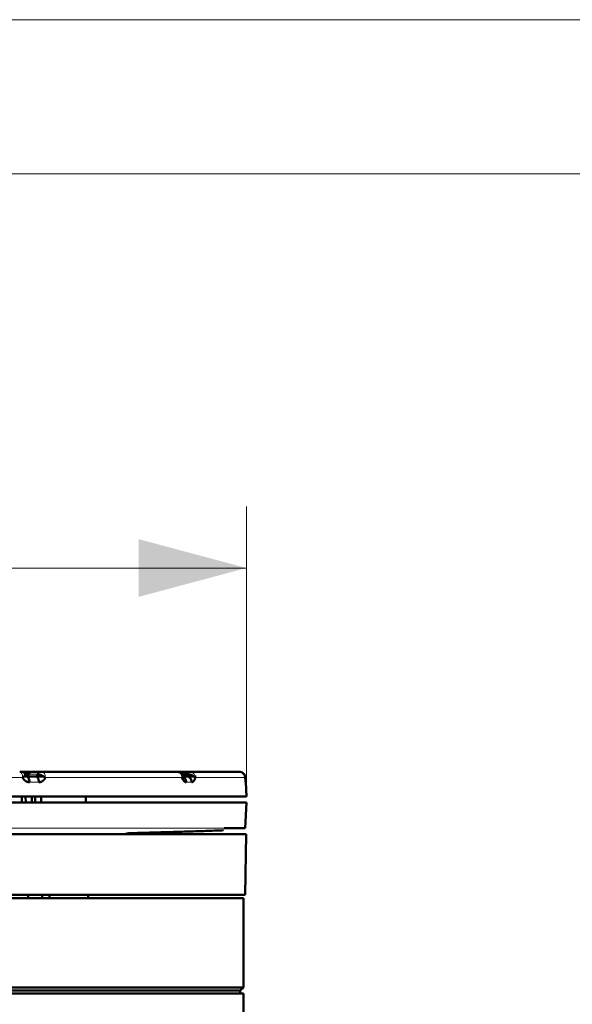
# Model space of a CAD drawing. Header units: millimetres. Extents: x 5 to 414, y 5 to 290.
# Tile 47 of 83: x 232 to 250, y 258 to 290. Entities that reach past the tile are written whole.
import ezdxf

# ---------------------------------------------------------------- set-up
doc = ezdxf.new("R2010")
doc.units = ezdxf.units.MM
doc.layers.add('1', color=7, linetype='Continuous', true_color=0xffffff)
doc.layers.add('256', color=7, linetype='Continuous', true_color=0xffffff)
doc.styles.add('Arial', font='Arial')
doc.dimstyles.get("Standard").update_dxf_attribs({"dimtxt": 0.18, "dimasz": 0.18, "dimexe": 0.18, "dimexo": 0.0625, "dimgap": 0.09, "dimtad": 0, "dimtih": 1, "dimtoh": 1, "dimdec": 4, "dimzin": 0, "dimdsep": 46, "dimtxsty": 'Standard', "dimcen": 0.09, "dimadec": 0, "dimazin": 0, "dimtfac": 1, "dimtdec": 4, "dimtofl": 0, "dimtmove": 0, "dimatfit": 3, "dimfxl": 1, "dimtolj": 1, "dimtzin": 0, "dimarcsym": 0})

# ---------------------------------------------------------------- blocks, each defined once
blk = doc.blocks.new('_U6-2')
at = {"layer": '1', "color": 92, "lineweight": 13}
for p, q in [((211.764286, 264.78414), (211.764286, 274.198852)), ((239.264286, 264.78414), (239.264286, 274.198852)), ((211.764286, 272.198852), (239.264286, 272.198852))]:
    blk.add_line(p, q, dxfattribs=at)
at = {"layer": '1', "color": 92, "lineweight": 18}
for points in [[(211.764286, 272.198852), (215.264283, 273.136674), (215.26429, 271.26103)], [(239.264286, 272.198852), (235.76429, 271.26103), (235.764283, 273.136674)]]:
    blk.add_solid(points, dxfattribs=at)
at = {"layer": '1', "color": 1, "linetype": 'Continuous', "lineweight": 13, "char_height": 3, "attachment_point": 7, "line_spacing_factor": 0.824923, "style": 'Arial'}
for s, insert in [('\\fArial|b0|i0;%%c', (220.697882, 273.54127)), ('\\fArial|b0|i0;\\W1.0000;275', (223.956194, 273.54127))]:
    blk.add_mtext(s, dxfattribs=dict(at, insert=insert))

msp = doc.modelspace()

# ---------------------------------------------------------------- linework, layer by layer
at = {"layer": '1', "color": 7, "linetype": 'Continuous', "lineweight": 50}
for p, q in [((232.13762, 265.58414), (232.01265, 265.58414)), ((232.04891, 265.43414), (232.12524, 265.43414)), ((232.42835, 265.43414), (232.12524, 265.43414)), ((232.22802, 265.58414), (232.13762, 265.58414)), ((232.28492, 265.58414), (232.22798, 265.58414)), ((232.54786, 265.58414), (232.28492, 265.58414)), ((232.43901, 265.43414), (232.68923, 265.43414)), ((232.58615, 265.58414), (232.55616, 265.58414)), ((237.00584, 265.58414), (232.63385, 265.58414)), ((237.3718, 265.58414), (237.0748, 265.58414)), ((237.16006, 265.50914), (237.3343, 265.50914)), ((237.31479, 265.43414), (237.19499, 265.43414)), ((237.31768, 265.43414), (237.6355, 265.43414)), ((237.4289, 265.58414), (237.41482, 265.58414)), ((239.02604, 265.58414), (237.42578, 265.58414)), ((239.26429, 264.78414), (239.24015, 265.24461)), ((225.51429, 264.78414), (239.26429, 264.78414)), ((232.09769, 264.78411), (232.10263, 264.58411)), ((232.40857, 264.58411), (232.40857, 264.78411)), ((225.51429, 264.58414), (239.26429, 264.58414)), ((239.22048, 263.74832), (239.26429, 264.58414)), ((211.77276, 263.55916), (239.25566, 263.55916)), ((239.25566, 263.55916), (239.22118, 261.58421)), ((211.80723, 261.58421), (239.22118, 261.58421)), ((239.16429, 261.48414), (211.86429, 261.48414)), ((232.17668, 261.58422), (232.17703, 261.57018)), ((239.16429, 258.58414), (239.16429, 261.48414)), ((211.86429, 258.58414), (239.16429, 258.58414)), ((211.86429, 258.38414), (237.9472, 258.38414)), ((211.96429, 258.48414), (239.06429, 258.48414)), ((237.9472, 258.38414), (239.16429, 258.38414)), ((239.06429, 258.48414), (239.16429, 258.58414)), ((239.06429, 258.38412), (239.06429, 258.48414)), ((239.16429, 252.88414), (239.16429, 258.38414))]:
    msp.add_line(p, q, dxfattribs=at)
at = {"layer": '1', "color": 2, "linetype": 'Continuous', "lineweight": 13}
for p, q in [((232.48291, 265.50914), (232.21997, 265.50914)), ((232.53044, 265.24461), (232.22285, 265.24461)), ((237.48903, 265.24461), (237.31145, 265.24461)), ((239.239, 265.24461), (239.24015, 265.24461))]:
    msp.add_line(p, q, dxfattribs=at)
for points, knots in [([(232.00092, 265.39461), (231.76851, 265.39461), (231.5325, 265.39461), (231.05407, 265.39461), (230.81165, 265.39461), (230.3212, 265.39461), (230.07318, 265.39461), (229.57235, 265.39461), (229.31954, 265.39461), (228.80999, 265.39461), (228.55325, 265.39461), (228.03668, 265.39461), (227.77685, 265.39461), (227.25497, 265.39461), (226.99292, 265.39461), (226.46747, 265.39461), (226.20407, 265.39461), (225.94044, 265.39461)], [0, 0, 0, 0, 0.125, 0.125, 0.25, 0.25, 0.375, 0.375, 0.5, 0.5, 0.625, 0.625, 0.75, 0.75, 0.875, 0.875, 1, 1, 1, 1]), ([(231.90648, 265.58414), (231.91837, 265.58414), (231.94241, 265.57442), (231.97315, 265.53272), (231.99445, 265.46998), (232.0003, 265.41973), (232.00092, 265.39461)], [0, 0, 0, 0, 0.24999996, 0.49999995, 0.74999996, 1, 1, 1, 1]), ([(232.21997, 265.50914), (232.21997, 265.50423), (232.21955, 265.49932), (232.21789, 265.48969), (232.21665, 265.48497), (232.2134, 265.4759), (232.21138, 265.47155), (232.20666, 265.46339), (232.20395, 265.45958), (232.19794, 265.45264), (232.19463, 265.44951), (232.18757, 265.44405), (232.1838, 265.44173), (232.17594, 265.43797), (232.17186, 265.43654), (232.16352, 265.43462), (232.15927, 265.43414), (232.15501, 265.43414)], [0, 0, 0, 0, 0.125, 0.125, 0.25, 0.25, 0.375, 0.375, 0.5, 0.5, 0.625, 0.625, 0.75, 0.75, 0.875, 0.875, 1, 1, 1, 1]), ([(232.48291, 265.50914), (232.48291, 265.51405), (232.48333, 265.51896), (232.48499, 265.52859), (232.48623, 265.53331), (232.48948, 265.54238), (232.49149, 265.54673), (232.49622, 265.55489), (232.49893, 265.5587), (232.50494, 265.56564), (232.50824, 265.56877), (232.51531, 265.57423), (232.51908, 265.57655), (232.52693, 265.58031), (232.53102, 265.58174), (232.53936, 265.58366), (232.54361, 265.58414), (232.54786, 265.58414)], [0, 0, 0, 0, 0.125, 0.125, 0.25, 0.25, 0.375, 0.375, 0.5, 0.5, 0.625, 0.625, 0.75, 0.75, 0.875, 0.875, 1, 1, 1, 1]), ([(232.63385, 265.58414), (232.6471, 265.58414), (232.67387, 265.57442), (232.70811, 265.53272), (232.73183, 265.46998), (232.73834, 265.41973), (232.73904, 265.39462), (232.73904, 265.39461), (232.73904, 265.39461)], [0, 0, 0, 0, 0.24999953, 0.49999906, 0.74999859, 0.99999812, 0.99999812, 1, 1, 1, 1]), ([(237.00584, 265.58414), (237.02722, 265.58414), (237.07043, 265.57442), (237.1257, 265.53272), (237.16399, 265.46998), (237.1745, 265.41973), (237.17562, 265.39461)], [0, 0, 0, 0, 0.24999996, 0.49999995, 0.74999996, 1, 1, 1, 1]), ([(237.3343, 265.50914), (237.3343, 265.51405), (237.33454, 265.51896), (237.3355, 265.52859), (237.33621, 265.53331), (237.33809, 265.54238), (237.33925, 265.54673), (237.34198, 265.55489), (237.34354, 265.5587), (237.34702, 265.56564), (237.34892, 265.56877), (237.353, 265.57423), (237.35518, 265.57655), (237.35971, 265.58031), (237.36207, 265.58174), (237.36689, 265.58366), (237.36934, 265.58414), (237.3718, 265.58414)], [0, 0, 0, 0, 0.125, 0.125, 0.25, 0.25, 0.375, 0.375, 0.5, 0.5, 0.625, 0.625, 0.75, 0.75, 0.875, 0.875, 1, 1, 1, 1]), ([(237.42578, 265.58414), (237.44795, 265.58414), (237.49273, 265.57442), (237.55002, 265.53272), (237.58972, 265.46998), (237.60061, 265.41973), (237.60177, 265.39462), (237.60177, 265.39461), (237.60177, 265.39461)], [0, 0, 0, 0, 0.24999953, 0.49999906, 0.74999859, 0.99999812, 0.99999812, 1, 1, 1, 1]), ([(239.22567, 265.39461), (239.21748, 265.39461), (239.20168, 265.39461), (239.15492, 265.39461), (239.12396, 265.39461), (239.04699, 265.39461), (239.00098, 265.39461), (238.89405, 265.39461), (238.83313, 265.39461), (238.6966, 265.39461), (238.62098, 265.39461), (238.4553, 265.39461), (238.36523, 265.39461), (238.17095, 265.39461), (238.06674, 265.39461), (237.84451, 265.39461), (237.72649, 265.39461), (237.60177, 265.39461)], [0, 0, 0, 0, 0.125, 0.125, 0.25, 0.25, 0.375, 0.375, 0.5, 0.5, 0.625, 0.625, 0.75, 0.75, 0.875, 0.875, 1, 1, 1, 1]), ([(238.53672, 263.74867), (238.42913, 263.74867), (238.15318, 263.74867), (237.62152, 263.74867), (236.92891, 263.74867), (236.12637, 263.74867), (235.22163, 263.74867), (234.2234, 263.74867), (233.14129, 263.74867), (231.98574, 263.74867), (230.76786, 263.74867), (229.49939, 263.74867), (228.19251, 263.74867), (226.85997, 263.74867), (225.96264, 263.74867), (225.51429, 263.74867)], [0, 0, 0, 0, 0.06022398, 0.13853865, 0.21685332, 0.29516798, 0.37348265, 0.45179732, 0.53011199, 0.60842666, 0.68674133, 0.76505599, 0.84337066, 0.92168533, 1, 1, 1, 1])]:
    msp.add_open_spline(points, degree=3, knots=knots, dxfattribs=at)
at = {"layer": '1', "color": 7, "linetype": 'Continuous', "lineweight": 50}
for points, knots in [([(231.98853, 265.58414), (231.98813, 265.58414), (231.98684, 265.58414), (231.98383, 265.58414), (231.97997, 265.58414), (231.97547, 265.58414), (231.97055, 265.58414), (231.96537, 265.58414), (231.9601, 265.58414), (231.95485, 265.58414), (231.94972, 265.58414), (231.94476, 265.58414), (231.94002, 265.58414), (231.93551, 265.58414), (231.93123, 265.58414), (231.92716, 265.58414), (231.92331, 265.58414), (231.91965, 265.58414), (231.91618, 265.58414), (231.91287, 265.58414), (231.90967, 265.58414), (231.90741, 265.58414), (231.90648, 265.58414)], [0, 0, 0, 0, 0.05018272, 0.10317057, 0.15883575, 0.21689833, 0.2769159, 0.338349, 0.40059997, 0.46303643, 0.5250066, 0.58585025, 0.64490639, 0.70151847, 0.75503783, 0.80482797, 0.85027057, 0.89078191, 0.92586016, 0.95522609, 0.97924162, 1, 1, 1, 1]), ([(232.07944, 265.49216), (232.07657, 265.50683), (232.06725, 265.53112), (232.04875, 265.5574), (232.03076, 265.57155), (232.01658, 265.57884), (232.00104, 265.58319), (231.99043, 265.58414), (231.98495, 265.58414)], [0, 0, 0, 0, 0.32259777, 0.58126126, 0.69278707, 0.79694149, 0.89793353, 1, 1, 1, 1]), ([(232.00092, 265.39461), (232.00216, 265.39464), (232.00459, 265.39508), (232.00891, 265.39761), (232.01334, 265.4022), (232.01845, 265.40706), (232.02481, 265.41165), (232.03166, 265.41655), (232.0382, 265.4229), (232.04657, 265.43108), (232.05996, 265.44515), (232.07044, 265.45958), (232.0785, 265.4751), (232.08088, 265.48615), (232.0792, 265.49388), (232.07778, 265.49691), (232.07742, 265.49756)], [0, 0, 0, 0, 0.01815081, 0.03574448, 0.0705124, 0.1030281, 0.13264077, 0.18500868, 0.23039882, 0.27055297, 0.37031204, 0.5620614, 0.63839049, 0.83685842, 0.96337826, 1, 1, 1, 1]), ([(232.22285, 265.24461), (232.22209, 265.24461), (232.22056, 265.24462), (232.21827, 265.24465), (232.21598, 265.24471), (232.21369, 265.2448), (232.21141, 265.24491), (232.20912, 265.24504), (232.20684, 265.2452), (232.20456, 265.24538), (232.20228, 265.24559), (232.20001, 265.24581), (232.19773, 265.24607), (232.19546, 265.24634), (232.19319, 265.24665), (232.19092, 265.24697), (232.18865, 265.24732), (232.18638, 265.24769), (232.18412, 265.24809), (232.18185, 265.24851), (232.17959, 265.24896), (232.17733, 265.24943), (232.17507, 265.24992), (232.17282, 265.25044), (232.17056, 265.25098), (232.16831, 265.25154), (232.16606, 265.25213), (232.16381, 265.25274), (232.16156, 265.25338), (232.15932, 265.25404), (232.1524, 265.25615), (232.14094, 265.26018), (232.12521, 265.26705), (232.10988, 265.27512), (232.09496, 265.28439), (232.08054, 265.29477), (232.06676, 265.30623), (232.0537, 265.31869), (232.04441, 265.32885), (232.03837, 265.33603), (232.03526, 265.33986), (232.03222, 265.34375), (232.02924, 265.34768), (232.02633, 265.35168), (232.02349, 265.35572), (232.02071, 265.35983), (232.01801, 265.36398), (232.01536, 265.36819), (232.01279, 265.37246), (232.01028, 265.37678), (232.00784, 265.38116), (232.00546, 265.38559), (232.00315, 265.39007), (232.00167, 265.3931), (232.00093, 265.39461)], [0, 0, 0, 0, 0.00859828, 0.01718764, 0.02576881, 0.03434251, 0.04290946, 0.05147039, 0.06002604, 0.06857712, 0.07712438, 0.08566855, 0.09421035, 0.10275053, 0.11128981, 0.11982894, 0.12836865, 0.13690966, 0.14545273, 0.15399857, 0.16254792, 0.17110152, 0.1796601, 0.18822438, 0.1967951, 0.20537297, 0.21395873, 0.2225531, 0.2311568, 0.23977055, 0.24839506, 0.31086319, 0.37305829, 0.43526945, 0.49778559, 0.56088217, 0.62350651, 0.68595525, 0.74852753, 0.76538961, 0.78221297, 0.79900327, 0.81576621, 0.83250752, 0.84923297, 0.86594831, 0.88265932, 0.89937178, 0.91609148, 0.9328242, 0.94957568, 0.96635167, 0.98315788, 1, 1, 1, 1]), ([(232.10192, 265.50914), (232.10192, 265.51405), (232.10216, 265.51896), (232.10312, 265.52859), (232.10383, 265.53331), (232.10571, 265.54238), (232.10688, 265.54673), (232.1096, 265.55489), (232.11117, 265.5587), (232.11464, 265.56564), (232.11654, 265.56877), (232.12063, 265.57423), (232.1228, 265.57655), (232.12734, 265.58031), (232.1297, 265.58174), (232.13451, 265.58366), (232.13696, 265.58414), (232.13942, 265.58414)], [0, 0, 0, 0, 0.125, 0.125, 0.25, 0.25, 0.375, 0.375, 0.5, 0.5, 0.625, 0.625, 0.75, 0.75, 0.875, 0.875, 1, 1, 1, 1]), ([(232.15299, 265.50914), (232.15309, 265.50395), (232.15223, 265.4961), (232.14936, 265.48525), (232.14672, 265.47868), (232.14433, 265.47396), (232.14146, 265.46899), (232.13521, 265.46008), (232.12385, 265.44754), (232.12151, 265.44269), (232.12281, 265.4401)], [0, 0, 0, 0, 0.09878482, 0.14386404, 0.18721669, 0.21020324, 0.23551878, 0.29788226, 0.48408904, 1, 1, 1, 1]), ([(232.21997, 265.50914), (232.18863, 265.50914), (232.15972, 265.50914), (232.15318, 265.50914), (232.153, 265.50914)], [0, 0, 0, 0, 0.73362156, 1, 1, 1, 1]), ([(232.28492, 265.58414), (232.28067, 265.58414), (232.27642, 265.58366), (232.26808, 265.58174), (232.26399, 265.58031), (232.25613, 265.57655), (232.25237, 265.57423), (232.2453, 265.56877), (232.242, 265.56564), (232.23598, 265.5587), (232.23327, 265.55489), (232.22855, 265.54673), (232.22654, 265.54238), (232.22328, 265.53331), (232.22204, 265.52859), (232.22039, 265.51896), (232.21997, 265.51405), (232.21997, 265.50914)], [0, 0, 0, 0, 0.125, 0.125, 0.25, 0.25, 0.375, 0.375, 0.5, 0.5, 0.625, 0.625, 0.75, 0.75, 0.875, 0.875, 1, 1, 1, 1]), ([(232.42835, 265.43414), (232.4287, 265.43414), (232.4294, 265.43415), (232.43046, 265.43418), (232.43153, 265.43423), (232.4326, 265.43431), (232.43367, 265.43441), (232.43475, 265.43453), (232.43584, 265.43468), (232.43693, 265.43485), (232.43802, 265.43505), (232.43911, 265.43527), (232.44021, 265.43552), (232.4413, 265.43579), (232.4424, 265.43609), (232.4435, 265.43643), (232.4446, 265.43678), (232.4457, 265.43717), (232.4468, 265.43759), (232.4479, 265.43803), (232.44899, 265.43851), (232.45009, 265.43902), (232.45118, 265.43956), (232.45226, 265.44013), (232.45334, 265.44073), (232.45442, 265.44136), (232.45549, 265.44203), (232.45655, 265.44273), (232.4576, 265.44346), (232.45865, 265.44423), (232.45969, 265.44503), (232.46071, 265.44586), (232.46173, 265.44673), (232.46273, 265.44764), (232.46372, 265.44857), (232.4647, 265.44955), (232.46566, 265.45056), (232.46661, 265.4516), (232.46754, 265.45268), (232.46845, 265.45379), (232.46935, 265.45494), (232.47078, 265.45687), (232.47291, 265.46007), (232.47575, 265.46518), (232.47873, 265.47204), (232.48073, 265.47864), (232.4819, 265.48415), (232.4825, 265.48781), (232.48293, 265.49134), (232.4832, 265.49472), (232.48334, 265.49794), (232.48336, 265.501), (232.48328, 265.50388), (232.48314, 265.50657), (232.48298, 265.5083), (232.48291, 265.50914)], [0, 0, 0, 0, 0.01047851, 0.0210543, 0.03172763, 0.04249881, 0.05336808, 0.06433572, 0.07540199, 0.08656712, 0.09783137, 0.10919497, 0.12065815, 0.13222114, 0.14388415, 0.1556474, 0.16751109, 0.17947543, 0.19154062, 0.20370683, 0.21597428, 0.22834313, 0.24081356, 0.25338576, 0.26605988, 0.2788361, 0.29171457, 0.30469546, 0.31777892, 0.33096511, 0.34425416, 0.35764622, 0.37114143, 0.38473993, 0.39844186, 0.41224734, 0.42615651, 0.44016948, 0.45428639, 0.46850735, 0.48283248, 0.49726189, 0.53907279, 0.5949262, 0.6648169, 0.7487375, 0.78325424, 0.81612094, 0.8473377, 0.87690466, 0.90482198, 0.93108987, 0.9557086, 0.9786785, 1, 1, 1, 1]), ([(232.48291, 265.50914), (232.48449, 265.50923), (232.48775, 265.50929), (232.49456, 265.50912), (232.50622, 265.50746), (232.52326, 265.50315), (232.54428, 265.49601), (232.57028, 265.48615), (232.59671, 265.4751), (232.62981, 265.45958), (232.65701, 265.44515), (232.68105, 265.43108), (232.6941, 265.4229), (232.70356, 265.41655), (232.71238, 265.41165), (232.72006, 265.40706), (232.72604, 265.4022), (232.73099, 265.39761), (232.73545, 265.39508), (232.73784, 265.39464), (232.73904, 265.39461)], [0, 0, 0, 0, 0.03539992, 0.07034527, 0.1359325, 0.24665324, 0.34002568, 0.42669968, 0.56266262, 0.61495281, 0.74631311, 0.81465431, 0.84216241, 0.87325749, 0.90913278, 0.92941931, 0.9516946, 0.9755128, 0.98756556, 1, 1, 1, 1]), ([(232.73903, 265.39461), (232.7387, 265.39383), (232.73805, 265.39226), (232.73704, 265.38992), (232.73601, 265.38759), (232.73497, 265.38528), (232.73391, 265.38299), (232.73283, 265.38071), (232.73173, 265.37844), (232.73062, 265.37619), (232.72948, 265.37395), (232.72833, 265.37173), (232.72716, 265.36952), (232.72597, 265.36733), (232.72477, 265.36515), (232.72354, 265.36299), (232.7223, 265.36084), (232.72104, 265.3587), (232.71976, 265.35658), (232.71846, 265.35447), (232.71714, 265.35238), (232.71581, 265.35031), (232.71446, 265.34824), (232.71309, 265.3462), (232.7117, 265.34416), (232.71029, 265.34214), (232.70887, 265.34014), (232.70742, 265.33815), (232.70596, 265.33618), (232.70448, 265.33422), (232.69991, 265.32827), (232.69191, 265.3187), (232.6799, 265.30624), (232.6671, 265.29478), (232.65361, 265.28439), (232.63956, 265.27512), (232.62503, 265.26705), (232.61002, 265.26018), (232.59825, 265.25588), (232.59004, 265.25332), (232.58554, 265.25203), (232.58103, 265.25085), (232.57651, 265.24976), (232.57197, 265.24878), (232.56741, 265.2479), (232.56284, 265.24713), (232.55826, 265.24646), (232.55366, 265.24589), (232.54904, 265.24542), (232.54441, 265.24506), (232.53977, 265.2448), (232.53511, 265.24464), (232.532, 265.24462), (232.53044, 265.24461)], [0, 0, 0, 0, 0.00871413, 0.01741809, 0.02611264, 0.03479859, 0.04347672, 0.05214782, 0.06081268, 0.0694721, 0.07812686, 0.08677777, 0.09542563, 0.10407123, 0.11271538, 0.12135886, 0.13000249, 0.13864706, 0.14729337, 0.15594223, 0.16459442, 0.17325075, 0.18191202, 0.19057901, 0.19925252, 0.20793335, 0.21662228, 0.2253201, 0.23402759, 0.24274555, 0.25147474, 0.31402248, 0.376463, 0.43909559, 0.50221677, 0.56470866, 0.62691171, 0.68911495, 0.75160737, 0.76945607, 0.78726251, 0.8050331, 0.82277428, 0.84049253, 0.85819434, 0.87588624, 0.89357476, 0.91126643, 0.92896777, 0.94668531, 0.96442555, 0.98219497, 1, 1, 1, 1]), ([(232.54786, 265.58414), (232.5491, 265.58414), (232.55212, 265.58414), (232.55776, 265.58414), (232.564, 265.58414), (232.57052, 265.58414), (232.57703, 265.58414), (232.58335, 265.58414), (232.58931, 265.58414), (232.59481, 265.58414), (232.59978, 265.58414), (232.6042, 265.58414), (232.60807, 265.58414), (232.61143, 265.58414), (232.61433, 265.58414), (232.61683, 265.58414), (232.619, 265.58414), (232.62091, 265.58414), (232.62264, 265.58414), (232.62426, 265.58414), (232.62582, 265.58414), (232.6274, 265.58414), (232.62912, 265.58414), (232.6311, 265.58414), (232.63295, 265.58414), (232.63385, 265.58414)], [0, 0, 0, 0, 0.04176792, 0.08283676, 0.12489329, 0.16890988, 0.21527425, 0.26398128, 0.31478604, 0.36730141, 0.42105537, 0.47552497, 0.53015688, 0.58438077, 0.63761897, 0.68929309, 0.73882866, 0.7856581, 0.82922448, 0.86898675, 0.90443417, 0.93512764, 0.96082283, 0.98183642, 1, 1, 1, 1]), ([(237.1938, 265.4538), (237.19176, 265.46106), (237.18612, 265.47576), (237.16732, 265.50605), (237.13021, 265.54269), (237.08193, 265.5694), (237.03901, 265.58183), (237.01702, 265.58408), (237.00584, 265.58414)], [0, 0, 0, 0, 0.10117933, 0.20918978, 0.44474494, 0.70974239, 0.85188822, 1, 1, 1, 1]), ([(237.06163, 265.58414), (237.06156, 265.58414), (237.06108, 265.58414), (237.05979, 265.58414), (237.05728, 265.58414), (237.05417, 265.58414), (237.05064, 265.58414), (237.04681, 265.58414), (237.04282, 265.58414), (237.03877, 265.58414), (237.03474, 265.58414), (237.03078, 265.58414), (237.02694, 265.58414), (237.02325, 265.58414), (237.01973, 265.58414), (237.0164, 265.58414), (237.01331, 265.58414), (237.01048, 265.58414), (237.00793, 265.58414), (237.00639, 265.58414), (237.00584, 265.58414)], [0, 0, 0, 0, 0.012304, 0.08048114, 0.15095383, 0.22308865, 0.29618381, 0.36949678, 0.44226222, 0.5137049, 0.58304868, 0.64952265, 0.71236515, 0.77082879, 0.82418754, 0.87175599, 0.91294492, 0.94742643, 0.97562549, 1, 1, 1, 1]), ([(237.17562, 265.39461), (237.17636, 265.39464), (237.17778, 265.39508), (237.18019, 265.39761), (237.18246, 265.4022), (237.18491, 265.40706), (237.18781, 265.41165), (237.19063, 265.41655), (237.19272, 265.4229), (237.19485, 265.43108), (237.19602, 265.4415), (237.19489, 265.44976), (237.1938, 265.45382)], [0, 0, 0, 0, 0.038126, 0.07508172, 0.14811218, 0.21641182, 0.27861361, 0.38861308, 0.48395563, 0.56829993, 0.77784512, 1, 1, 1, 1]), ([(237.31145, 265.24461), (237.311, 265.24461), (237.31011, 265.24462), (237.30876, 265.24465), (237.30742, 265.24471), (237.30608, 265.2448), (237.30473, 265.24491), (237.30339, 265.24504), (237.30204, 265.2452), (237.3007, 265.24538), (237.29936, 265.24559), (237.29801, 265.24581), (237.29667, 265.24607), (237.29533, 265.24634), (237.29398, 265.24665), (237.29264, 265.24697), (237.29129, 265.24732), (237.28995, 265.24769), (237.28861, 265.24809), (237.28726, 265.24851), (237.28592, 265.24896), (237.28458, 265.24943), (237.28323, 265.24992), (237.28189, 265.25044), (237.28055, 265.25098), (237.2792, 265.25154), (237.27786, 265.25213), (237.27652, 265.25274), (237.27517, 265.25338), (237.27383, 265.25404), (237.26969, 265.25615), (237.26281, 265.26018), (237.25331, 265.26705), (237.244, 265.27512), (237.23488, 265.28439), (237.22602, 265.29477), (237.21749, 265.30623), (237.20936, 265.31869), (237.20352, 265.32885), (237.19971, 265.33603), (237.19774, 265.33986), (237.19581, 265.34375), (237.19392, 265.34768), (237.19207, 265.35168), (237.19025, 265.35572), (237.18847, 265.35983), (237.18673, 265.36398), (237.18503, 265.36819), (237.18337, 265.37246), (237.18174, 265.37678), (237.18015, 265.38116), (237.1786, 265.38559), (237.17709, 265.39007), (237.17611, 265.3931), (237.17562, 265.39461)], [0, 0, 0, 0, 0.00859828, 0.01718764, 0.02576881, 0.03434251, 0.04290946, 0.05147039, 0.06002604, 0.06857712, 0.07712438, 0.08566855, 0.09421035, 0.10275053, 0.11128981, 0.11982894, 0.12836865, 0.13690966, 0.14545273, 0.15399857, 0.16254792, 0.17110152, 0.1796601, 0.18822438, 0.1967951, 0.20537297, 0.21395873, 0.2225531, 0.2311568, 0.23977055, 0.24839506, 0.31086319, 0.37305829, 0.43526945, 0.49778559, 0.56088217, 0.62350651, 0.68595525, 0.74852753, 0.76538961, 0.78221297, 0.79900327, 0.81576621, 0.83250752, 0.84923297, 0.86594831, 0.88265932, 0.89937178, 0.91609148, 0.9328242, 0.94957568, 0.96635167, 0.98315788, 1, 1, 1, 1]), ([(237.18003, 265.42856), (237.18801, 265.42633), (237.2167, 265.41576), (237.26098, 265.38272), (237.29969, 265.31998), (237.31032, 265.26973), (237.31145, 265.24461)], [0, 0, 0, 0, 0.11157178, 0.40771452, 0.70385726, 1, 1, 1, 1]), ([(237.3343, 265.50914), (237.33703, 265.50923), (237.34253, 265.50929), (237.35347, 265.50912), (237.37111, 265.50746), (237.39479, 265.50315), (237.42181, 265.49601), (237.45307, 265.48615), (237.48222, 265.4751), (237.51578, 265.45958), (237.54114, 265.44515), (237.56117, 265.43108), (237.5714, 265.4229), (237.57855, 265.41655), (237.58478, 265.41165), (237.58998, 265.40706), (237.59394, 265.4022), (237.59708, 265.39761), (237.59975, 265.39508), (237.6011, 265.39464), (237.60177, 265.39461)], [0, 0, 0, 0, 0.03539992, 0.07034527, 0.1359325, 0.24665324, 0.34002568, 0.42669968, 0.56266262, 0.61495281, 0.74631311, 0.81465431, 0.84216241, 0.87325749, 0.90913278, 0.92941931, 0.9516946, 0.9755128, 0.98756556, 1, 1, 1, 1]), ([(237.3718, 265.58414), (237.37394, 265.58414), (237.37856, 265.58414), (237.38572, 265.58414), (237.39263, 265.58414), (237.39905, 265.58414), (237.40484, 265.58414), (237.4099, 265.58414), (237.41419, 265.58414), (237.4177, 265.58414), (237.42045, 265.58414), (237.42251, 265.58414), (237.42395, 265.58414), (237.42486, 265.58414), (237.42535, 265.58414), (237.42549, 265.58414), (237.42539, 265.58414), (237.42513, 265.58414), (237.42479, 265.58414), (237.42442, 265.58414), (237.42411, 265.58414), (237.42394, 265.58414), (237.42401, 265.58414), (237.42445, 265.58414), (237.42528, 265.58414), (237.42578, 265.58414)], [0, 0, 0, 0, 0.04176792, 0.08283676, 0.12489329, 0.16890988, 0.21527425, 0.26398128, 0.31478604, 0.36730141, 0.42105537, 0.47552497, 0.53015688, 0.58438077, 0.63761897, 0.68929309, 0.73882866, 0.7856581, 0.82922448, 0.86898675, 0.90443417, 0.93512764, 0.96082283, 0.98183642, 1, 1, 1, 1]), ([(237.60177, 265.39461), (237.60161, 265.39383), (237.60129, 265.39226), (237.6008, 265.38992), (237.6003, 265.38759), (237.5998, 265.38528), (237.59928, 265.38299), (237.59874, 265.38071), (237.5982, 265.37844), (237.59765, 265.37619), (237.59709, 265.37395), (237.59652, 265.37173), (237.59593, 265.36952), (237.59534, 265.36733), (237.59473, 265.36515), (237.59412, 265.36299), (237.59349, 265.36084), (237.59285, 265.3587), (237.59221, 265.35658), (237.59155, 265.35447), (237.59088, 265.35238), (237.5902, 265.35031), (237.58951, 265.34824), (237.58881, 265.3462), (237.58809, 265.34416), (237.58737, 265.34214), (237.58664, 265.34014), (237.58589, 265.33815), (237.58514, 265.33618), (237.58437, 265.33422), (237.582, 265.32827), (237.57783, 265.3187), (237.57149, 265.30624), (237.56467, 265.29478), (237.55742, 265.28439), (237.54981, 265.27512), (237.54188, 265.26705), (237.53363, 265.26018), (237.52712, 265.25588), (237.52256, 265.25332), (237.52006, 265.25203), (237.51754, 265.25085), (237.51501, 265.24976), (237.51247, 265.24878), (237.50992, 265.2479), (237.50735, 265.24713), (237.50478, 265.24646), (237.50218, 265.24589), (237.49958, 265.24542), (237.49696, 265.24506), (237.49433, 265.2448), (237.49169, 265.24464), (237.48992, 265.24462), (237.48903, 265.24461)], [0, 0, 0, 0, 0.00871413, 0.01741809, 0.02611264, 0.03479859, 0.04347672, 0.05214782, 0.06081268, 0.0694721, 0.07812686, 0.08677777, 0.09542563, 0.10407123, 0.11271538, 0.12135886, 0.13000249, 0.13864706, 0.14729337, 0.15594223, 0.16459442, 0.17325075, 0.18191202, 0.19057901, 0.19925252, 0.20793335, 0.21662228, 0.2253201, 0.23402759, 0.24274555, 0.25147474, 0.31402248, 0.376463, 0.43909559, 0.50221677, 0.56470866, 0.62691171, 0.68911495, 0.75160737, 0.76945607, 0.78726251, 0.8050331, 0.82277428, 0.84049253, 0.85819434, 0.87588624, 0.89357476, 0.91126643, 0.92896777, 0.94668531, 0.96442555, 0.98219497, 1, 1, 1, 1]), ([(239.02604, 265.58414), (239.05119, 265.58414), (239.07659, 265.57928), (239.10012, 265.5699), (239.10012, 265.5699)], [0, 0, 0, 0, 0.99999637, 1, 1, 1, 1]), ([(239.02604, 265.58414), (239.05119, 265.58414), (239.10199, 265.57442), (239.16697, 265.53272), (239.212, 265.46998), (239.22436, 265.41973), (239.22567, 265.39461)], [0, 0, 0, 0, 0.25, 0.5, 0.75, 1, 1, 1, 1]), ([(239.22013, 265.41824), (239.21822, 265.43407), (239.21045, 265.46492), (239.18584, 265.50814), (239.14845, 265.54539), (239.11766, 265.56282), (239.10012, 265.5699)], [0, 0, 0, 0, 0.23347494, 0.47912052, 0.73158499, 1, 1, 1, 1]), ([(239.22567, 265.39461), (239.22572, 265.39465), (239.22575, 265.3951), (239.2256, 265.39771), (239.22509, 265.40235), (239.22423, 265.40707), (239.22292, 265.41154), (239.22149, 265.41512), (239.22031, 265.41783), (239.22013, 265.41825)], [0, 0, 0, 0, 0.09338189, 0.18391863, 0.36280073, 0.52945644, 0.68178425, 0.9517421, 1, 1, 1, 1]), ([(239.23901, 265.24461), (239.23899, 265.24461), (239.23897, 265.24462), (239.23893, 265.24465), (239.2389, 265.24471), (239.23886, 265.2448), (239.23881, 265.24491), (239.23877, 265.24504), (239.23873, 265.2452), (239.23868, 265.24538), (239.23863, 265.24559), (239.23858, 265.24581), (239.23853, 265.24607), (239.23847, 265.24634), (239.23842, 265.24665), (239.23836, 265.24697), (239.2383, 265.24732), (239.23824, 265.24769), (239.23818, 265.24809), (239.23812, 265.24851), (239.23805, 265.24896), (239.23798, 265.24943), (239.23791, 265.24992), (239.23784, 265.25044), (239.23777, 265.25098), (239.2377, 265.25154), (239.23762, 265.25213), (239.23754, 265.25274), (239.23746, 265.25338), (239.23738, 265.25404), (239.23713, 265.25615), (239.23667, 265.26018), (239.23595, 265.26705), (239.23515, 265.27512), (239.23428, 265.28439), (239.23335, 265.29477), (239.23236, 265.30623), (239.23133, 265.31869), (239.23051, 265.32885), (239.22995, 265.33603), (239.22965, 265.33986), (239.22935, 265.34375), (239.22905, 265.34768), (239.22875, 265.35168), (239.22845, 265.35572), (239.22815, 265.35983), (239.22784, 265.36398), (239.22753, 265.36819), (239.22723, 265.37246), (239.22692, 265.37678), (239.22661, 265.38116), (239.2263, 265.38559), (239.22598, 265.39007), (239.22578, 265.3931), (239.22567, 265.39461)], [0, 0, 0, 0, 0.00859828, 0.01718764, 0.02576881, 0.03434251, 0.04290946, 0.05147039, 0.06002604, 0.06857712, 0.07712438, 0.08566855, 0.09421035, 0.10275053, 0.11128981, 0.11982894, 0.12836865, 0.13690966, 0.14545273, 0.15399857, 0.16254792, 0.17110152, 0.1796601, 0.18822438, 0.1967951, 0.20537297, 0.21395873, 0.2225531, 0.2311568, 0.23977055, 0.24839506, 0.31086319, 0.37305829, 0.43526945, 0.49778559, 0.56088217, 0.62350651, 0.68595525, 0.74852753, 0.76538961, 0.78221297, 0.79900327, 0.81576621, 0.83250752, 0.84923297, 0.86594831, 0.88265932, 0.89937178, 0.91609148, 0.9328242, 0.94957568, 0.96635167, 0.98315788, 1, 1, 1, 1]), ([(239.2205, 263.74867), (239.2205, 263.74867), (239.17643, 263.74867), (238.97875, 263.74867), (238.73531, 263.74867), (238.56904, 263.74867), (238.53672, 263.74867)], [0, 0, 0, 0, 0.3095017, 0.6190034, 0.92850511, 1, 1, 1, 1]), ([(235.58701, 263.57096), (235.53939, 263.57114), (235.47551, 263.5728), (235.40636, 263.57524), (235.38213, 263.57714), (235.3743, 263.57814), (235.37175, 263.5791), (235.37174, 263.57956), (235.37184, 263.57971), (235.37199, 263.57983), (235.37217, 263.57995), (235.37248, 263.58011), (235.37344, 263.58047), (235.37579, 263.58101), (235.38999, 263.58322), (235.45205, 263.58691), (235.62609, 263.59466), (235.94401, 263.60371), (236.3963, 263.61623), (236.92966, 263.63045), (237.49952, 263.64674), (238.04035, 263.66472), (238.39054, 263.67755), (238.5156, 263.68437), (238.52044, 263.68463)], [0, 0, 0, 0, 0.03404178, 0.0467328, 0.05056539, 0.05277544, 0.05330443, 0.05338626, 0.05345405, 0.05348502, 0.05351553, 0.05357981, 0.05365567, 0.05399333, 0.05475612, 0.06158443, 0.09298911, 0.16913429, 0.28051897, 0.42281337, 0.59166168, 0.78268523, 0.99148393, 1, 1, 1, 1]), ([(232.18237, 261.48346), (232.18213, 261.48592), (232.18164, 261.49095), (232.18095, 261.49857), (232.1803, 261.50635), (232.17971, 261.51417), (232.17916, 261.52204), (232.17867, 261.52996), (232.17823, 261.53792), (232.17784, 261.54592), (232.17751, 261.55397), (232.17724, 261.56206), (232.1771, 261.56747), (232.17703, 261.57018)], [0, 0, 0, 0, 0.08535066, 0.17476198, 0.26462967, 0.35495371, 0.44573411, 0.53697086, 0.62866398, 0.72081345, 0.81341927, 0.90648146, 1, 1, 1, 1]), ([(232.17703, 261.57018), (232.17765, 261.54519), (232.17949, 261.51581), (232.18263, 261.48666), (232.18313, 261.48229)], [0, 0, 0, 0, 0.84986588, 1, 1, 1, 1])]:
    msp.add_open_spline(points, degree=3, knots=knots, dxfattribs=at)
for points in [[(232.12524, 265.43414), (232.13753, 265.43414), (232.16237, 265.42442), (232.19415, 265.38272), (232.21617, 265.31998), (232.22221, 265.26973), (232.22285, 265.24461)], [(232.13762, 265.58414), (232.14303, 265.58414), (232.15399, 265.58024), (232.16783, 265.56355), (232.1771, 265.53862), (232.17927, 265.5189), (232.17927, 265.50914)], [(232.53044, 265.24461), (232.52977, 265.26973), (232.52345, 265.31998), (232.50042, 265.38272), (232.46718, 265.42442), (232.4412, 265.43414), (232.42835, 265.43414)], [(237.48903, 265.24461), (237.48789, 265.26973), (237.4771, 265.31998), (237.4378, 265.38272), (237.38108, 265.42442), (237.33673, 265.43414), (237.31479, 265.43414)], [(231.97761, 264.78412), (231.97786, 264.71745), (231.9781, 264.65078), (231.97834, 264.58412)], [(232.30089, 264.58415), (232.29946, 264.65081), (232.29803, 264.71748), (232.2966, 264.78414)], [(232.60747, 264.78414), (232.60725, 264.71748), (232.60704, 264.65081), (232.60682, 264.58415)], [(234.05314, 264.58412), (234.05145, 264.65078), (234.04976, 264.71744), (234.04807, 264.7841)], [(232.64118, 261.48416), (232.64047, 261.51752), (232.63977, 261.55087), (232.63906, 261.58423)], [(232.87095, 261.58423), (232.87083, 261.55087), (232.87071, 261.51752), (232.87059, 261.48416)], [(234.13174, 261.48416), (234.1309, 261.51753), (234.13005, 261.55089), (234.1292, 261.58425)]]:
    msp.add_open_spline(points, degree=3, dxfattribs=at)
at = {"layer": '1', "color": 2, "linetype": 'Continuous', "lineweight": 13}
msp.add_open_spline([(237.17562, 265.39461), (237.03671, 265.39461), (236.74594, 265.39461), (236.27244, 265.39461), (235.76314, 265.39461), (235.21976, 265.39461), (234.6441, 265.39461), (234.03806, 265.39461), (233.40368, 265.39461), (232.96326, 265.39461), (232.73904, 265.39461)], degree=3, dxfattribs=at)
at = {"layer": '256', "color": 92, "linetype": 'Continuous', "lineweight": 13}
msp.add_line((5.00001, 290.00006), (414.00001, 290.00006), dxfattribs=at)
at = {"layer": '256', "color": 5, "linetype": 'Continuous', "lineweight": 13}
msp.add_line((10.00001, 285.00006), (409.00001, 285.00006), dxfattribs=at)

# ---------------------------------------------------------------- dimensions: what is measured, and where the dimension line sits
at = {"layer": '1', "color": 1, "linetype": 'Continuous', "lineweight": 13}
dim = msp.add_linear_dim(base=(239.26429, 272.19885), p1=(211.76429, 264.78414), p2=(239.26429, 264.78414), dimstyle='Standard', override={"dimtxt": 3, "dimasz": 3.5, "dimexe": 2, "dimexo": 0, "dimgap": 1.5, "dimtad": 1, "dimtih": 0, "dimtoh": 0, "dimdec": 3, "dimlfac": 10, "dimzin": 8, "dimdsep": 44, "dimlunit": 2, "dimpost": '%%c<>', "dimtxsty": 'Arial', "dimsah": 1, "dimse1": 0, "dimse2": 0, "dimsd1": 0, "dimsd2": 0, "dimclrd": 92, "dimclre": 92, "dimclrt": 1, "dimtol": 0, "dimtm": -0.1, "dimtfac": 0.5, "dimtdec": 3, "dimtofl": 1, "dimtmove": 0, "dimtzin": 8, "dimlwd": 13, "dimlwe": 13}, dxfattribs=at)
dim.commit()
dim.dimension.update_dxf_attribs({"geometry": '_U6-2', "text_midpoint": (225.51429, 272.19885), "dimtype": 160})

doc.saveas('drawing.dxf')
